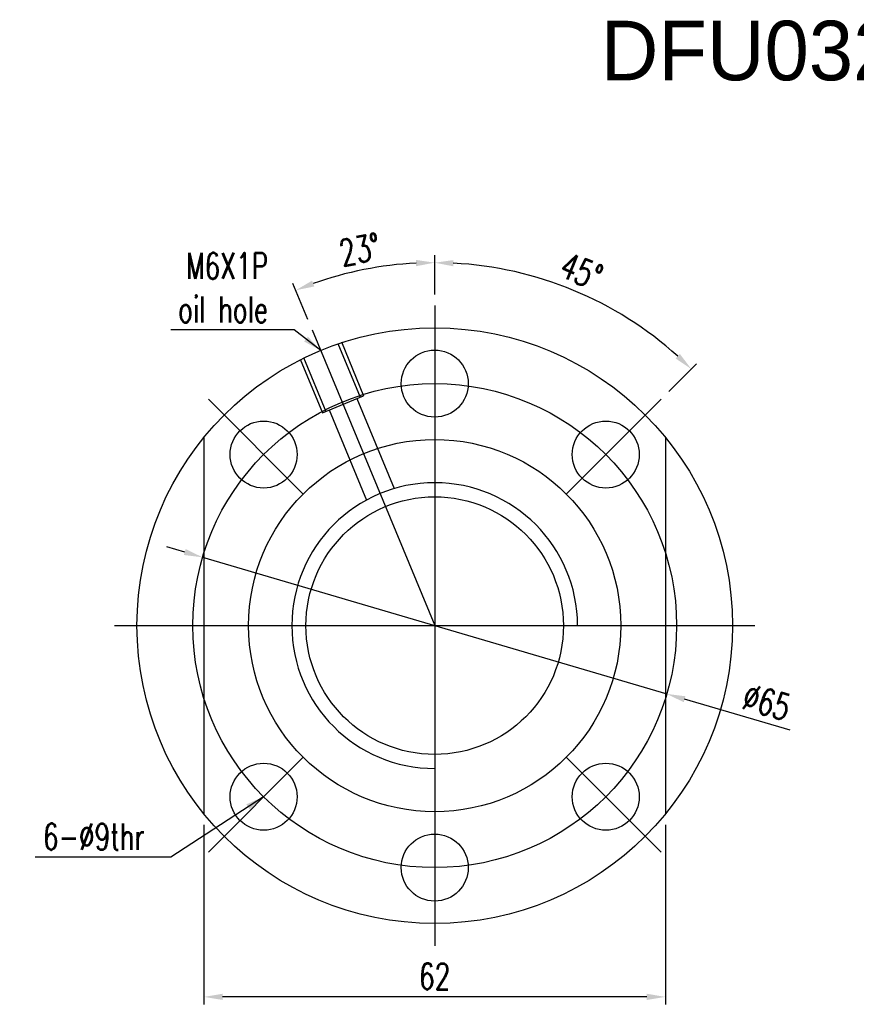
# Model space of a CAD drawing. Extents: x 8 to 260, y 52 to 191.
# Tile 1 of 51: x 8 to 120, y 58 to 191. Entities that reach past the tile are written whole.
import ezdxf

# ---------------------------------------------------------------- set-up
doc = ezdxf.new("R2010")
doc.units = 0
doc.header["$LTSCALE"] = 3
doc.header["$MEASUREMENT"] = 0
doc.header["$PDMODE"] = 3
doc.layers.get('DEFPOINTS').update_dxf_attribs({"linetype": 'CONTINUOUS'})
doc.layers.add('DIM', color=4, linetype='CONTINUOUS')
doc.layers.add('OUT', color=3, linetype='CONTINUOUS')
doc.styles.add('DIM-7', font='SIMPLEX.shx', dxfattribs={"width": 0.7, "bigfont": 'chineset.shx'})
doc.dimstyles.new('CNS', dxfattribs={"dimtxt": 3.5, "dimasz": 2.5, "dimexe": 1, "dimexo": 1.5, "dimgap": 0.09, "dimtad": 0, "dimdsep": 46, "dimtxsty": 'DIM-7', "dimcen": 0.09, "dimclrd": 1, "dimclre": 1, "dimclrt": 4, "dimadec": 0, "dimazin": 0, "dimtfac": 1, "dimtix": 1, "dimtmove": 2, "dimatfit": 3, "dimfxl": 1, "dimtvp": 0.971429, "dimtolj": 1, "dimarcsym": 0})

# ---------------------------------------------------------------- blocks, each defined once
blk = doc.blocks.new('*D6')
at = {"layer": 'DEFPOINTS', "color": 0, "linetype": 'Continuous', "transparency": 16777216}
for p in [(63.41, 152.14), (87.78, 151.36), (93.82, 139.55), (81.09, 126.82), (63.41, 66.14)]:
    blk.add_point(p, dxfattribs=at)
at = {"layer": 'DIM', "color": 7, "linetype": 'Continuous', "lineweight": -2, "transparency": 16777216}
for p, q in [((63.41, 153.64), (63.41, 158.89)), ((94.88, 140.61), (98.59, 144.32))]:
    blk.add_line(p, q, dxfattribs=at)
blk.add_arc((63.41, 109.14), 48.75, 47.9388, 87.0612, dxfattribs=at)
at = {"layer": 'DIM', "color": 7, "linetype": 'Continuous', "transparency": 16777216}
for points in [[(65.9, 157.41), (65.92, 158.24), (63.41, 157.89)], [(96.35, 145.64), (95.78, 145.03), (97.88, 143.61)]]:
    blk.add_solid(points, dxfattribs=at)
at = {"layer": 'DIM', "color": 7, "linetype": 'Continuous', "transparency": 16777216, "insert": (83.12, 156.72), "char_height": 3.5, "attachment_point": 5, "rotation": 337.5, "style": 'DIM-7'}
blk.add_mtext('\\A1;45°', dxfattribs=at)
blk = doc.blocks.new('*D1')
at = {"layer": 'DEFPOINTS', "color": 0, "linetype": 'Continuous', "transparency": 16777216}
for p in [(57.05, 157.49), (63.41, 152.14), (46.96, 148.87), (63.41, 109.14), (63.41, 66.14)]:
    blk.add_point(p, dxfattribs=at)
at = {"layer": 'DIM', "color": 7, "linetype": 'Continuous', "lineweight": -2, "transparency": 16777216}
for p, q in [((63.41, 153.64), (63.41, 158.9)), ((46.38, 150.26), (44.37, 155.11))]:
    blk.add_line(p, q, dxfattribs=at)
blk.add_arc((63.41, 109.14), 48.76, 92.938, 109.562, dxfattribs=at)
at = {"layer": 'DIM', "color": 7, "linetype": 'Continuous', "transparency": 16777216}
for points in [[(60.9, 158.26), (60.92, 157.42), (63.41, 157.9)], [(47.24, 154.7), (46.94, 155.48), (44.75, 154.19)]]:
    blk.add_solid(points, dxfattribs=at)
at = {"layer": 'DIM', "color": 7, "linetype": 'Continuous', "transparency": 16777216, "insert": (53.36, 159.66), "char_height": 3.5, "attachment_point": 5, "rotation": 11.25, "style": 'DIM-7'}
blk.add_mtext('\\A1;23°', dxfattribs=at)
blk = doc.blocks.new('*D5')
at = {"layer": 'DEFPOINTS', "color": 0, "linetype": 'Continuous', "transparency": 16777216}
for p in [(32.41, 83.87), (94.41, 83.87), (32.41, 59.28)]:
    blk.add_point(p, dxfattribs=at)
at = {"layer": 'DIM', "color": 7, "linetype": 'Continuous', "lineweight": -2, "transparency": 16777216}
for p, q in [((32.41, 82.37), (32.41, 58.28)), ((94.41, 82.37), (94.41, 58.28)), ((91.91, 59.28), (34.91, 59.28))]:
    blk.add_line(p, q, dxfattribs=at)
at = {"layer": 'DIM', "color": 7, "linetype": 'Continuous', "transparency": 16777216}
for points in [[(34.91, 59.7), (34.91, 58.87), (32.41, 59.28)], [(91.91, 59.7), (91.91, 58.87), (94.41, 59.28)]]:
    blk.add_solid(points, dxfattribs=at)
at = {"layer": 'DIM', "color": 7, "linetype": 'Continuous', "transparency": 16777216, "insert": (63.41, 62.03), "char_height": 3.5, "attachment_point": 5, "style": 'DIM-7'}
blk.add_mtext('\\A1;62', dxfattribs=at)
blk = doc.blocks.new('*D7')
at = {"layer": 'DEFPOINTS', "color": 0, "linetype": 'Continuous', "transparency": 16777216}
for p in [(32.23, 118.32), (94.59, 99.97)]:
    blk.add_point(p, dxfattribs=at)
at = {"layer": 'DIM', "color": 7, "linetype": 'Continuous', "lineweight": -2, "transparency": 16777216}
for p, q in [((29.84, 119.03), (27.44, 119.73)), ((32.23, 118.32), (94.59, 99.97)), ((111.16, 95.09), (96.99, 99.26))]:
    blk.add_line(p, q, dxfattribs=at)
at = {"layer": 'DIM', "color": 7, "linetype": 'Continuous', "transparency": 16777216}
for points in [[(29.95, 119.43), (29.72, 118.63), (32.23, 118.32)], [(97.11, 99.66), (96.87, 98.86), (94.59, 99.97)]]:
    blk.add_solid(points, dxfattribs=at)
at = {"layer": 'DIM', "color": 7, "linetype": 'Continuous', "transparency": 16777216, "insert": (108.01, 98.88), "char_height": 3.5, "attachment_point": 5, "rotation": 343.5991, "style": 'DIM-7'}
blk.add_mtext('\\A1;∅65', dxfattribs=at)

msp = doc.modelspace()

# ---------------------------------------------------------------- linework, layer by layer
at = {"layer": 'DIM', "color": 7, "linetype": 'Continuous'}
for p, q in [((63.412, 152.144), (63.412, 66.144)), ((46.956, 148.87), (63.412, 109.144)), ((50.414, 147.055), (53.403, 139.838)), ((50.876, 147.247), (53.865, 140.03)), ((45.333, 144.951), (48.322, 137.734)), ((45.795, 145.142), (48.784, 137.925)), ((33.006, 139.549), (45.734, 126.821)), ((48.322, 137.734), (53.865, 140.03)), ((52.942, 139.647), (57.956, 127.542)), ((93.817, 139.549), (81.089, 126.821)), ((49.246, 138.116), (54.26, 126.011)), ((32.412, 134.422), (32.412, 83.865)), ((94.412, 134.422), (94.412, 83.865)), ((20.412, 109.144), (106.412, 109.144)), ((45.734, 91.466), (33.006, 78.738)), ((81.089, 91.466), (93.817, 78.738))]:
    msp.add_line(p, q, dxfattribs=at)
for centre, radius in [((63.412, 109.144), 40), ((63.412, 141.644), 4.5), ((63.412, 109.144), 32.5), ((40.431, 132.125), 4.5), ((86.393, 132.125), 4.5), ((63.412, 109.144), 25), ((63.412, 109.144), 17.3), ((40.431, 86.163), 4.5), ((86.393, 86.163), 4.5), ((63.412, 76.644), 4.5)]:
    msp.add_circle(centre, radius, dxfattribs=at)
msp.add_arc((63.412, 109.144), 19.19, 0, 270, dxfattribs=at)

# ---------------------------------------------------------------- texts
at = {"layer": 'DIM', "color": 7, "linetype": 'Continuous', "char_height": 3.5, "attachment_point": 6, "style": 'DIM-7'}
for s, insert in [('M6X1P\\Poil hole', (41.013, 154.538)), ('6-%%C9thr', (24.44, 80.799))]:
    msp.add_mtext(s, dxfattribs=dict(at, insert=insert))
at = {"layer": 'OUT', "color": 0}
msp.add_text('DFU03208', height=8, dxfattribs=at).set_placement((85.734, 182.388))

# ---------------------------------------------------------------- dimensions: what is measured, and where the dimension line sits
at = {"layer": 'DIM', "color": 7, "linetype": 'Continuous'}
for base, line1, line2, picture, middle in [((57.047, 157.486), ((63.412, 152.144), (63.412, 66.144)), ((46.956, 148.87), (63.412, 109.144)), '*D1', (53.363, 159.663)), ((87.785, 151.359), ((93.817, 139.549), (81.089, 126.821)), ((63.412, 152.144), (63.412, 66.144)), '*D6', (83.118, 156.72))]:
    dim = msp.add_angular_dim_2l(base=base, line1=line1, line2=line2, dimstyle='CNS', override={"dimgap": 1, "dimtad": 1, "dimclrd": 7, "dimclre": 7, "dimclrt": 7, "dimtmove": 0}, dxfattribs=at)
    dim.commit()
    dim.dimension.update_dxf_attribs({"geometry": picture, "text_midpoint": middle})
dim = msp.add_diameter_dim_2p(p1=(32.234, 118.32), p2=(94.589, 99.967), dimstyle='CNS', override={"dimgap": 1, "dimtad": 1, "dimclrd": 7, "dimclre": 7, "dimclrt": 7, "dimtmove": 0}, dxfattribs=at)
dim.commit()
dim.dimension.update_dxf_attribs({"geometry": '*D7', "text_midpoint": (107.236, 96.245), "dimtype": 163})
dim = msp.add_linear_dim(base=(32.412, 59.284), p1=(94.412, 83.865), p2=(32.412, 83.865), angle=180, dimstyle='CNS', override={"dimgap": 1, "dimtad": 1, "dimclrd": 7, "dimclre": 7, "dimclrt": 7, "dimtmove": 0}, dxfattribs=at)
dim.commit()
dim.dimension.update_dxf_attribs({"geometry": '*D5', "text_midpoint": (63.412, 62.034)})

# ---------------------------------------------------------------- leaders
at = {"layer": 'DIM', "color": 7, "linetype": 'Continuous', "annotation_type": 0, "has_hookline": 1, "hookline_direction": 1}
for points, text_width in [([(48.104, 146.099), (44.513, 148.872), (42.013, 148.872)], 13.067), ([(40.431, 86.163), (27.94, 78.049), (25.44, 78.049)], 14.7)]:
    msp.add_leader(points, dimstyle='CNS', override={"dimgap": 1, "dimtad": 1, "dimclrd": 7, "dimclre": 7, "dimclrt": 7, "dimtmove": 0}, dxfattribs=dict(at, text_width=text_width))

doc.saveas('drawing.dxf')
